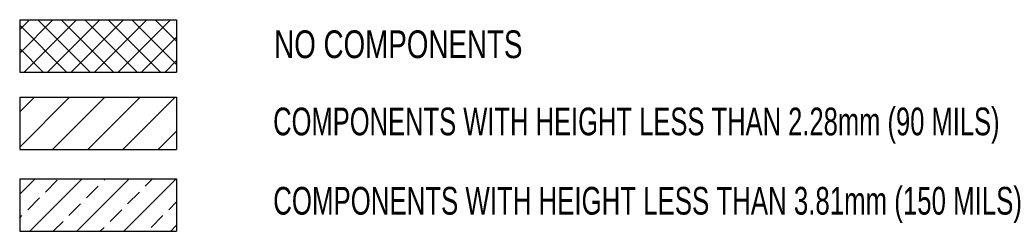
# Model space of a CAD drawing. Extents: x 78 to 377, y 35 to 514.
# Tile 1 of 3: x 78 to 266, y 35 to 76. Entities that reach past the tile are written whole.
import ezdxf

# ---------------------------------------------------------------- set-up
doc = ezdxf.new("R2010")
doc.units = 0
doc.layers.get('0').update_dxf_attribs({"linetype": 'CONTINUOUS'})
doc.layers.add('TEXT', color=7, linetype='CONTINUOUS')
doc.styles.add('SLDTEXTSTYLE0', font='TXT', dxfattribs={"width": 0.75})
doc.styles.add('SLDTEXTSTYLE1', font='TXT', dxfattribs={"width": 0.6975})
doc.styles.add('SLDTEXTSTYLE2', font='TXT', dxfattribs={"width": 0.69})

# ---------------------------------------------------------------- blocks, each defined once
blk = doc.blocks.new('*U185')
at = {"layer": 'TEXT', "style": 'SLDTEXTSTYLE1', "width": 0.6975}
blk.add_text('COMPONENTS WITH HEIGHT LESS THAN 3.81mm (150 MILS)', height=5.2917, dxfattribs=at).set_placement((126.63, 38.35))
blk = doc.blocks.new('*U186')
at = {"layer": 'TEXT', "style": 'SLDTEXTSTYLE2', "width": 0.69}
blk.add_text('COMPONENTS WITH HEIGHT LESS THAN 2.28mm (90 MILS) ', height=5.2917, dxfattribs=at).set_placement((126.61, 53.48))
blk = doc.blocks.new('*U187')
at = {"layer": 'TEXT', "style": 'SLDTEXTSTYLE0', "width": 0.75}
blk.add_text('NO COMPONENTS', height=5.2917, dxfattribs=at).set_placement((126.81, 68.21))
blk = doc.blocks.new('*X253')
at = {"color": 0}
for p, q in [((78.15, 69.17), (84.51, 75.53)), ((78.15, 73.66), (80.02, 75.53)), ((79, 65.53), (89, 75.53)), ((91.62, 65.53), (81.62, 75.53)), ((83.49, 65.53), (93.49, 75.53)), ((96.11, 65.53), (86.11, 75.53)), ((87.98, 65.53), (97.98, 75.53)), ((100.6, 65.53), (90.6, 75.53)), ((92.47, 65.53), (102.47, 75.53)), ((105.09, 65.53), (95.09, 75.53)), ((96.96, 65.53), (106.96, 75.53)), ((108.15, 66.97), (99.58, 75.53)), ((108.15, 71.46), (104.07, 75.53)), ((87.13, 65.53), (78.15, 74.52)), ((101.45, 65.53), (108.15, 72.23)), ((82.64, 65.53), (78.15, 70.03)), ((105.94, 65.53), (108.15, 67.74)), ((78.15, 65.53), (78.15, 65.54))]:
    blk.add_line(p, q, dxfattribs=at)
blk = doc.blocks.new('*X254')
at = {"color": 0}
for p, q in [((78.15, 51.21), (87.69, 60.75)), ((78.15, 57.94), (80.96, 60.75)), ((84.43, 50.75), (94.43, 60.75)), ((91.16, 50.75), (101.16, 60.75)), ((97.9, 50.75), (107.9, 60.75)), ((104.63, 50.75), (108.15, 54.27))]:
    blk.add_line(p, q, dxfattribs=at)
blk = doc.blocks.new('*X255')
at = {"color": 0}
for p, q in [((78.15, 42.23), (81.1, 45.18)), ((80.08, 35.18), (90.08, 45.18)), ((83.07, 42.66), (85.31, 44.9)), ((89.06, 35.18), (99.06, 45.18)), ((90.93, 41.53), (93.17, 43.78)), ((94.29, 44.9), (94.57, 45.18)), ((98.04, 35.18), (108.04, 45.18)), ((102.15, 43.78), (103.55, 45.18)), ((79.7, 39.29), (81.94, 41.53)), ((98.78, 40.41), (101.03, 42.66)), ((87.56, 38.17), (89.8, 40.41)), ((106.64, 39.29), (108.15, 40.8)), ((78.15, 37.74), (78.58, 38.17)), ((95.42, 37.04), (97.66, 39.29)), ((103.27, 35.92), (105.52, 38.17)), ((84.57, 35.18), (86.43, 37.04)), ((93.55, 35.18), (94.29, 35.92)), ((107.02, 35.18), (108.15, 36.31))]:
    blk.add_line(p, q, dxfattribs=at)

msp = doc.modelspace()

# ---------------------------------------------------------------- linework, layer by layer
for p, q in [((78.15, 75.53), (108.15, 75.53)), ((78.15, 75.53), (78.15, 65.53)), ((108.15, 75.53), (108.15, 65.53)), ((78.15, 65.53), (108.15, 65.53)), ((78.15, 60.75), (108.15, 60.75)), ((78.15, 60.75), (78.15, 50.75)), ((108.15, 60.75), (108.15, 50.75)), ((78.15, 50.75), (108.15, 50.75)), ((78.15, 45.18), (78.15, 35.18)), ((78.15, 45.18), (108.15, 45.18)), ((108.15, 45.18), (108.15, 35.18)), ((78.15, 35.18), (108.15, 35.18))]:
    msp.add_line(p, q)

# ---------------------------------------------------------------- block references
at = {"linetype": 'CONTINUOUS'}
for name in ['*X253', '*X254', '*X255']:
    msp.add_blockref(name, (0, 0), dxfattribs=at)
for name in ['*U187', '*U186', '*U185']:
    msp.add_blockref(name, (0, 0))

doc.saveas('drawing.dxf')
